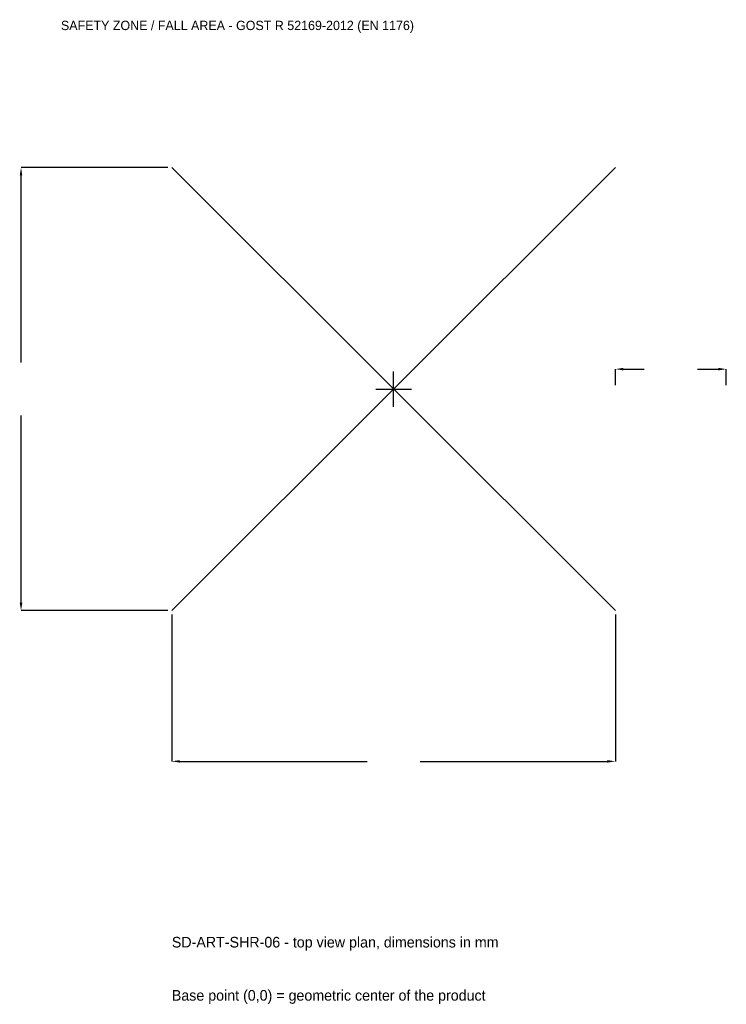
# Model space of a CAD drawing. Extents: x -5058 to 4500, y -8329 to 5001.
import ezdxf

# ---------------------------------------------------------------- set-up
doc = ezdxf.new("R2010")
doc.units = 0
for name, color, linetype in [('GP_MAF_zona_bezopasnosti', 1, 'Continuous'), ('ZSK_DANNYE', 3, 'Continuous'), ('ZSK_KONTUR', 7, 'Continuous'), ('ZSK_RAZMERY', 8, 'Continuous')]:
    doc.layers.add(name, color=color, linetype=linetype)
doc.dimstyles.new('ORION', dxfattribs={"dimtxt": 180, "dimasz": 108, "dimexe": 1.25, "dimexo": 54, "dimtad": 1, "dimcen": 2.5, "dimazin": 3, "dimtfac": 1, "dimtmove": 0, "dimatfit": 3})

# ---------------------------------------------------------------- blocks, each defined once
blk = doc.blocks.new('_CLOSEDFILLED')
at = {"color": 0, "linetype": 'BYBLOCK'}
blk.add_solid([(-1, 0.16), (0, 0), (-1, -0.16)], dxfattribs=at)
blk = doc.blocks.new('*D1')
for p, q in [((-3000, -3054), (-3000, -5040)), ((3000, -3054), (3000, -5040)), ((-2892, -5040), (-360, -5040)), ((360, -5040), (2892, -5040))]:
    blk.add_line(p, q)
at = {"layer": 'Defpoints'}
for p in [(-3000, -3000), (3000, -3000), (-3000, -5040)]:
    blk.add_point(p, dxfattribs=at)
at = {"layer": 'ZSK_RAZMERY', "xscale": 108, "yscale": 108, "rotation": 180}
blk.add_blockref('_CLOSEDFILLED', (-3000, -5040), dxfattribs=at)
at = {"layer": 'ZSK_RAZMERY', "xscale": 108, "yscale": 108}
blk.add_blockref('_CLOSEDFILLED', (3000, -5040), dxfattribs=at)
blk = doc.blocks.new('*D2')
for p, q in [((-3054, 3000), (-5040, 3000)), ((-5040, 360), (-5040, 2892)), ((-5040, -2892), (-5040, -360)), ((-3054, -3000), (-5040, -3000))]:
    blk.add_line(p, q)
at = {"layer": 'Defpoints'}
for p in [(-3000, 3000), (-5040, -3000), (-3000, -3000)]:
    blk.add_point(p, dxfattribs=at)
at = {"layer": 'ZSK_RAZMERY', "xscale": 108, "yscale": 108}
for p, rotation in [((-5040, 3000), 90), ((-5040, -3000), 270)]:
    blk.add_blockref('_CLOSEDFILLED', p, dxfattribs=dict(at, rotation=rotation))
blk = doc.blocks.new('*D3')
for p, q in [((3000, 54), (3000, 270)), ((3108, 270), (3390, 270)), ((4110, 270), (4392, 270)), ((4500, 54), (4500, 270))]:
    blk.add_line(p, q)
at = {"layer": 'Defpoints'}
for p in [(3000, 270), (3000, 0), (4500, 0)]:
    blk.add_point(p, dxfattribs=at)
at = {"layer": 'ZSK_RAZMERY', "xscale": 108, "yscale": 108, "rotation": 180}
blk.add_blockref('_CLOSEDFILLED', (3000, 270), dxfattribs=at)
at = {"layer": 'ZSK_RAZMERY', "xscale": 108, "yscale": 108}
blk.add_blockref('_CLOSEDFILLED', (4500, 270), dxfattribs=at)
blk = doc.blocks.new('B1')
at = {"layer": 'ZSK_KONTUR'}
for p, q in [((-3000, -3000), (3000, 3000)), ((-3000, 3000), (3000, -3000))]:
    blk.add_line(p, q, dxfattribs=at)
at = {"layer": 'ZSK_RAZMERY'}
for p, q in [((0, -240), (0, 240)), ((-240, 0), (240, 0))]:
    blk.add_line(p, q, dxfattribs=at)
at = {"layer": 'GP_MAF_zona_bezopasnosti', "color": 1}
blk.add_text('SAFETY ZONE / FALL AREA - GOST R 52169-2012 (EN 1176)', height=126, dxfattribs=at).set_placement((-4500, 4860))
at = {"layer": 'ZSK_RAZMERY'}
dim = blk.add_linear_dim(base=(-5040, -3000), p1=(-3000, -3000), p2=(-3000, 3000), angle=90, dimstyle='ORION', dxfattribs=at)
dim.commit()
dim.dimension.update_dxf_attribs({"geometry": '*D2', "text_midpoint": (-5040, 0)})
for base, p1, p2, picture, middle in [((3000, 270), (3000, 0), (4500, 0), '*D3', (3750, 270)), ((-3000, -5040), (-3000, -3000), (3000, -3000), '*D1', (0, -5040))]:
    dim = blk.add_linear_dim(base=base, p1=p1, p2=p2, dimstyle='ORION', dxfattribs=at)
    dim.commit()
    dim.dimension.update_dxf_attribs({"geometry": picture, "text_midpoint": middle})

msp = doc.modelspace()

# ---------------------------------------------------------------- block references
msp.add_blockref('B1', (0, 0))

# ---------------------------------------------------------------- texts
at = {"layer": 'ZSK_DANNYE', "color": 3}
msp.add_text('SD-ART-SHR-06 - top view plan, dimensions in mm', height=144, dxfattribs=at).set_placement((-3000, -7560))
at = {"layer": 'ZSK_DANNYE', "color": 7}
msp.add_text('Base point (0,0) = geometric center of the product', height=144, dxfattribs=at).set_placement((-3000, -8280))

doc.saveas('drawing.dxf')
